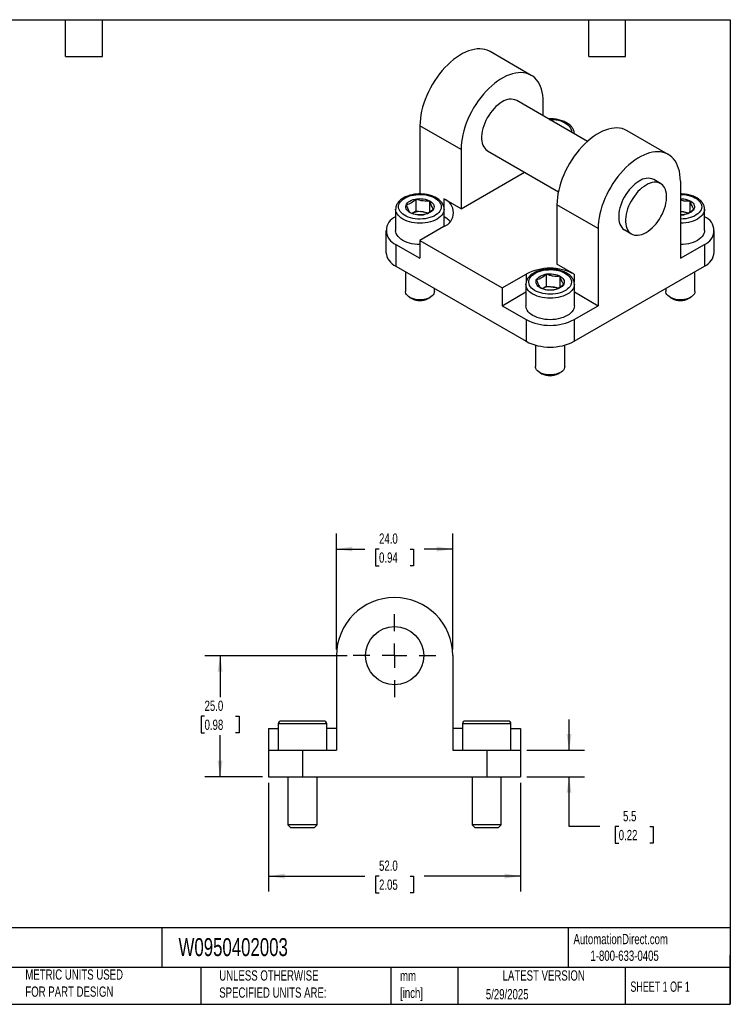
# Model space of a CAD drawing. Header units: millimetres. Extents: x 6 to 273, y 6 to 210.
# Tile 2 of 2: x 126 to 273, y 6 to 210. Entities that reach past the tile are written whole.
import ezdxf

# ---------------------------------------------------------------- set-up
doc = ezdxf.new("R2010")
doc.units = ezdxf.units.MM
doc.linetypes.add('SLD-Center', pattern=[19.05, 15.24, -1.27, 1.27, -1.27])
doc.linetypes.add('SLD-Solid', pattern=[0])
doc.layers.add('CENTER', color=40, linetype='SLD-Center')
doc.layers.add('DIMENSIONS', color=140, linetype='SLD-Solid', lineweight=25)
doc.layers.add('TEXT', color=140, linetype='SLD-Solid', lineweight=25)
doc.styles.add('SLDTEXTSTYLE0', font='TXT', dxfattribs={"width": 0.7})
doc.styles.add('SLDTEXTSTYLE1', font='TXT', dxfattribs={"width": 0.65})
doc.dimstyles.new('SLDDIMSTYLE0', dxfattribs={"dimtxt": 2.158008, "dimasz": 3.302, "dimexe": 0, "dimexo": 0.0625, "dimgap": 0.539502, "dimtad": 0, "dimtih": 1, "dimtoh": 1, "dimrnd": 1e-09, "dimzin": 4, "dimdsep": 46, "dimtxsty": 'SLDTEXTSTYLE0', "dimsah": 1, "dimcen": 0.09, "dimadec": 0, "dimazin": 1, "dimtfac": 1, "dimtofl": 0, "dimtmove": 0, "dimatfit": 3, "dimfxl": 0, "dimfrac": 2, "dimtolj": 1, "dimtzin": 12, "dimarcsym": 0})
doc.dimstyles.new('SLDDIMSTYLE1', dxfattribs={"dimtxt": 2.158008, "dimasz": 3.302, "dimexe": 0, "dimexo": 0.0625, "dimgap": 0.539502, "dimtad": 0, "dimtih": 1, "dimtoh": 1, "dimrnd": 1e-09, "dimzin": 12, "dimdsep": 46, "dimtxsty": 'SLDTEXTSTYLE0', "dimsah": 1, "dimcen": 0.09, "dimadec": 0, "dimazin": 3, "dimtfac": 1, "dimtmove": 0, "dimatfit": 0, "dimfxl": 0, "dimfrac": 2, "dimtolj": 1, "dimtzin": 12, "dimarcsym": 0})

# ---------------------------------------------------------------- blocks, each defined once
blk = doc.blocks.new('_D_4')
at = {"layer": 'DIMENSIONS'}
for p, q in [((193.98, 78.3), (164.61, 78.3)), ((167.79, 78.3), (167.79, 69.72)), ((164.58, 65.8), (163.86, 65.8)), ((163.86, 65.8), (163.86, 62.37)), ((170.99, 65.8), (171.72, 65.8)), ((171.72, 65.8), (171.72, 62.37)), ((163.86, 62.37), (164.58, 62.37)), ((167.79, 53.3), (167.79, 61.89)), ((171.72, 62.37), (170.99, 62.37)), ((176.52, 53.3), (164.61, 53.3))]:
    blk.add_line(p, q, dxfattribs=at)
for points in [[(167.79, 78.3), (167.28, 75), (168.3, 75)], [(167.79, 53.3), (168.3, 56.61), (167.28, 56.61)]]:
    blk.add_solid(points, dxfattribs=at)
at = {"layer": 'DIMENSIONS', "char_height": 2.117, "attachment_point": 1, "style": 'SLDTEXTSTYLE0'}
for s, insert in [('25.0', (164.58, 69.02)), ('0.98', (164.58, 65.1))]:
    blk.add_mtext(s, dxfattribs=dict(at, insert=insert))
blk = doc.blocks.new('_D_5')
at = {"layer": 'DIMENSIONS'}
for p, q in [((177.79, 52.03), (177.79, 29.63)), ((229.79, 52.03), (229.79, 29.63)), ((177.79, 32.8), (197.66, 32.8)), ((200.58, 32.8), (199.86, 32.8)), ((199.86, 32.8), (199.86, 29.37)), ((206.99, 32.8), (207.72, 32.8)), ((207.72, 32.8), (207.72, 29.37)), ((229.79, 32.8), (209.92, 32.8)), ((199.86, 29.37), (200.58, 29.37)), ((207.72, 29.37), (206.99, 29.37))]:
    blk.add_line(p, q, dxfattribs=at)
for points in [[(177.79, 32.8), (181.09, 32.3), (181.09, 33.31)], [(229.79, 32.8), (226.49, 33.31), (226.49, 32.3)]]:
    blk.add_solid(points, dxfattribs=at)
at = {"layer": 'DIMENSIONS', "char_height": 2.117, "attachment_point": 1, "style": 'SLDTEXTSTYLE0'}
for s, insert in [('52.0', (200.58, 36.02)), ('2.05', (200.58, 32.1))]:
    blk.add_mtext(s, dxfattribs=dict(at, insert=insert))
blk = doc.blocks.new('_D_6')
at = {"layer": 'DIMENSIONS'}
for p, q in [((239.79, 58.8), (239.79, 65.15)), ((231.06, 58.8), (242.96, 58.8)), ((231.06, 53.3), (242.96, 53.3)), ((239.79, 43.04), (239.79, 53.3)), ((246.14, 43.04), (239.79, 43.04)), ((250.03, 43.04), (249.3, 43.04)), ((249.3, 43.04), (249.3, 39.61)), ((256.44, 43.04), (257.16, 43.04)), ((257.16, 43.04), (257.16, 39.61)), ((249.3, 39.61), (250.03, 39.61)), ((257.16, 39.61), (256.44, 39.61))]:
    blk.add_line(p, q, dxfattribs=at)
for points in [[(239.79, 58.8), (240.3, 62.11), (239.28, 62.11)], [(239.79, 53.3), (239.28, 50), (240.3, 50)]]:
    blk.add_solid(points, dxfattribs=at)
at = {"layer": 'DIMENSIONS', "char_height": 2.117, "attachment_point": 1, "style": 'SLDTEXTSTYLE0'}
for s, insert in [('5.5', (250.92, 46.25)), ('0.22', (250.03, 42.34))]:
    blk.add_mtext(s, dxfattribs=dict(at, insert=insert))
blk = doc.blocks.new('_D_7')
at = {"layer": 'DIMENSIONS'}
for p, q in [((191.79, 79.57), (191.79, 103.48)), ((215.79, 79.57), (215.79, 103.48)), ((191.79, 100.3), (197.66, 100.3)), ((200.58, 100.3), (199.86, 100.3)), ((199.86, 100.3), (199.86, 96.87)), ((206.99, 100.3), (207.72, 100.3)), ((207.72, 100.3), (207.72, 96.87)), ((215.79, 100.3), (209.92, 100.3)), ((199.86, 96.87), (200.58, 96.87)), ((207.72, 96.87), (206.99, 96.87))]:
    blk.add_line(p, q, dxfattribs=at)
for points in [[(191.79, 100.3), (195.09, 99.8), (195.09, 100.81)], [(215.79, 100.3), (212.49, 100.81), (212.49, 99.8)]]:
    blk.add_solid(points, dxfattribs=at)
at = {"layer": 'DIMENSIONS', "char_height": 2.117, "attachment_point": 1, "style": 'SLDTEXTSTYLE0'}
for s, insert in [('24.0', (200.58, 103.52)), ('0.94', (200.58, 99.6))]:
    blk.add_mtext(s, dxfattribs=dict(at, insert=insert))
blk = doc.blocks.new('SW_CENTERMARKSYMBOL_0')
at = {"layer": 'CENTER', "color": 0}
for p, q in [((0, 5.08), (0, 8.54)), ((0, 0), (0, 2.54)), ((-5.08, 0), (-8.54, 0)), ((0, 0), (-2.54, 0)), ((0, 0), (0, -2.54)), ((0, 0), (2.54, 0)), ((5.08, 0), (8.54, 0)), ((0, -5.08), (0, -8.54))]:
    blk.add_line(p, q, dxfattribs=at)

msp = doc.modelspace()

# ---------------------------------------------------------------- linework, layer by layer
for p, q in [((231.976, 198.067), (223.491, 202.966)), ((243.579, 184.441), (228.976, 192.871)), ((234.462, 189.704), (234.462, 192.573)), ((217.491, 182.776), (209.006, 187.674)), ((209.006, 187.674), (209.006, 173.582)), ((260.261, 181.739), (251.775, 186.637)), ((217.491, 182.776), (217.491, 170.528)), ((222.977, 182.478), (237.579, 174.048)), ((217.491, 170.528), (230.585, 178.086)), ((258.675, 175.726), (257.261, 176.543)), ((262.746, 176.245), (262.746, 160.322)), ((208.259, 170.096), (208.259, 172.532)), ((211.047, 169.901), (211.047, 172.1)), ((217.491, 170.528), (213.956, 172.569)), ((213.956, 172.569), (213.956, 170.878)), ((245.776, 166.448), (237.29, 171.346)), ((237.29, 171.346), (237.29, 159.098)), ((264.788, 169.901), (264.788, 172.1)), ((204.006, 170.446), (204.006, 170.479)), ((204.006, 170.446), (204.006, 166.037)), ((207.393, 169.596), (208.259, 170.096)), ((208.259, 170.096), (209.653, 169.881)), ((209.653, 169.881), (210.746, 169.712)), ((214.006, 166.883), (214.006, 170.446)), ((262.746, 169.981), (263.393, 169.881)), ((263.393, 169.881), (264.486, 169.712)), ((267.746, 166.037), (267.746, 170.446)), ((213.956, 166.854), (209.006, 163.997)), ((202.006, 166.037), (202.006, 161.546)), ((245.776, 166.448), (245.776, 150.525)), ((251.261, 166.15), (252.675, 165.334)), ((269.746, 161.546), (269.746, 166.037)), ((204.056, 163.18), (204.056, 158.689)), ((204.056, 163.18), (209.006, 160.322)), ((209.006, 163.997), (225.977, 154.2)), ((209.006, 163.997), (209.006, 160.322)), ((262.746, 160.322), (267.696, 163.18)), ((267.696, 163.18), (267.696, 158.689)), ((204.056, 158.689), (230.926, 143.177)), ((240.826, 157.057), (237.29, 159.098)), ((240.826, 143.177), (267.696, 158.689)), ((206.006, 157.563), (206.006, 153.473)), ((225.977, 154.2), (230.926, 157.057)), ((230.926, 157.057), (230.926, 155.362)), ((235.129, 154.585), (235.129, 157.02)), ((237.917, 154.389), (237.917, 156.589)), ((240.826, 157.057), (240.826, 155.366)), ((265.746, 153.473), (265.746, 157.563)), ((230.876, 154.935), (230.877, 154.967)), ((230.876, 154.935), (230.876, 150.525)), ((234.263, 154.085), (235.129, 154.585)), ((235.129, 154.585), (236.523, 154.369)), ((240.876, 150.525), (240.876, 154.935)), ((212.006, 153.473), (212.006, 154.099)), ((225.977, 154.2), (225.977, 150.525)), ((225.977, 150.525), (230.876, 153.354)), ((236.523, 154.369), (237.616, 154.2)), ((240.876, 153.354), (245.776, 150.525)), ((259.746, 154.099), (259.746, 153.473)), ((206.885, 152.249), (207.318, 151.998)), ((210.694, 151.998), (211.128, 152.249)), ((225.977, 150.525), (230.926, 147.668)), ((240.826, 147.668), (245.776, 150.525)), ((260.625, 152.249), (261.059, 151.998)), ((264.434, 151.998), (264.868, 152.249)), ((230.926, 147.668), (230.926, 143.177)), ((240.826, 147.668), (240.826, 143.177)), ((232.876, 142.383), (232.876, 137.962)), ((238.876, 137.962), (238.876, 142.383)), ((233.755, 136.737), (234.188, 136.487)), ((237.564, 136.487), (237.998, 136.737)), ((191.787, 78.304), (191.787, 58.804)), ((215.787, 78.304), (215.787, 58.804)), ((177.787, 63.304), (177.787, 58.804)), ((177.787, 63.304), (179.787, 63.304)), ((179.787, 64.204), (179.787, 58.804)), ((189.787, 64.204), (179.787, 64.204)), ((189.187, 64.804), (180.387, 64.804)), ((189.787, 58.804), (189.787, 64.204)), ((191.787, 63.304), (189.787, 63.304)), ((217.787, 63.304), (215.787, 63.304)), ((217.787, 64.204), (217.787, 58.804)), ((227.787, 64.204), (217.787, 64.204)), ((227.187, 64.804), (218.387, 64.804)), ((227.787, 58.804), (227.787, 64.204)), ((227.787, 63.304), (229.787, 63.304)), ((229.787, 63.304), (229.787, 58.804)), ((177.787, 58.804), (177.787, 53.304)), ((177.787, 58.804), (184.787, 58.804)), ((184.787, 58.804), (184.787, 53.304)), ((184.787, 58.804), (191.787, 58.804)), ((215.787, 58.804), (222.787, 58.804)), ((222.787, 58.804), (222.787, 53.304)), ((222.787, 58.804), (229.787, 58.804)), ((229.787, 58.804), (229.787, 53.304)), ((177.787, 53.304), (184.787, 53.304)), ((181.787, 53.304), (181.787, 43.417)), ((184.787, 53.304), (222.787, 53.304)), ((187.787, 43.417), (187.787, 53.304)), ((219.787, 53.304), (219.787, 43.417)), ((222.787, 53.304), (229.787, 53.304)), ((225.787, 43.417), (225.787, 53.304)), ((181.787, 43.417), (182.401, 42.804)), ((187.787, 43.417), (181.787, 43.417)), ((187.174, 42.804), (182.401, 42.804)), ((187.174, 42.804), (187.787, 43.417)), ((219.787, 43.417), (220.401, 42.804)), ((225.787, 43.417), (219.787, 43.417)), ((225.174, 42.804), (220.401, 42.804)), ((225.174, 42.804), (225.787, 43.417))]:
    msp.add_line(p, q)
at = {"flags": 128}
for points in [[(223.491, 202.966), (223.381, 203.027), (222.919, 203.238), (222.429, 203.392), (221.912, 203.489), (221.371, 203.527), (220.81, 203.507), (220.231, 203.428), (219.638, 203.292), (219.033, 203.098), (218.419, 202.848), (217.801, 202.544), (217.182, 202.186), (216.563, 201.777), (215.95, 201.319), (215.345, 200.814), (214.752, 200.265), (214.173, 199.675), (213.612, 199.047), (213.071, 198.385), (212.554, 197.692), (212.064, 196.971), (211.602, 196.227), (211.172, 195.463), (210.775, 194.684), (210.415, 193.894), (210.092, 193.097), (209.808, 192.297), (209.566, 191.498), (209.366, 190.705), (209.209, 189.922), (209.097, 189.153), (209.029, 188.403), (209.006, 187.674)], [(234.462, 192.573), (234.439, 193.275), (234.372, 193.947), (234.259, 194.586), (234.102, 195.188), (233.902, 195.75), (233.66, 196.269), (233.376, 196.742), (233.053, 197.166), (232.693, 197.54), (232.296, 197.861), (231.866, 198.128), (231.405, 198.339), (230.914, 198.494), (230.397, 198.59), (229.857, 198.628), (229.295, 198.608), (228.716, 198.53), (228.123, 198.393), (227.518, 198.2), (226.905, 197.95), (226.287, 197.645), (225.667, 197.288), (225.049, 196.878), (224.435, 196.42), (223.831, 195.915), (223.237, 195.367), (222.658, 194.777), (222.097, 194.149), (221.556, 193.487), (221.039, 192.793), (220.549, 192.073), (220.087, 191.329), (219.657, 190.565), (219.261, 189.786), (218.9, 188.996), (218.577, 188.198), (218.294, 187.398), (218.051, 186.6), (217.851, 185.807), (217.694, 185.024), (217.582, 184.255), (217.514, 183.504), (217.491, 182.776)], [(225.977, 192.574), (225.548, 192.301), (225.123, 191.98), (224.707, 191.616), (224.304, 191.211), (223.918, 190.77), (223.553, 190.296), (223.213, 189.796), (222.902, 189.275), (222.622, 188.737), (222.376, 188.188), (222.168, 187.633), (221.998, 187.079), (221.87, 186.531), (221.783, 185.995), (221.74, 185.477), (221.74, 184.98), (221.783, 184.512), (221.87, 184.075), (221.998, 183.676), (222.168, 183.318), (222.376, 183.004), (222.622, 182.739), (222.902, 182.524), (222.977, 182.478)], [(235.705, 188.986), (236.072, 188.986), (236.59, 188.954), (237.099, 188.888), (237.59, 188.788), (238.057, 188.654), (238.494, 188.49), (238.894, 188.297), (239.251, 188.078), (239.562, 187.836), (239.82, 187.574), (240.023, 187.297), (240.168, 187.008), (240.253, 186.711), (240.276, 186.41), (240.273, 186.35)], [(251.775, 186.637), (251.665, 186.699), (251.204, 186.91), (250.713, 187.064), (250.196, 187.161), (249.656, 187.199), (249.094, 187.179), (248.515, 187.1), (247.922, 186.964), (247.317, 186.77), (246.704, 186.52), (246.086, 186.216), (245.466, 185.858), (244.848, 185.449), (244.234, 184.991), (243.63, 184.486), (243.036, 183.937), (242.457, 183.347), (241.896, 182.719), (241.355, 182.057), (240.838, 181.364), (240.348, 180.643), (239.886, 179.899), (239.456, 179.135), (239.06, 178.356), (238.699, 177.566), (238.376, 176.769), (238.093, 175.969), (237.85, 175.17), (237.65, 174.377), (237.493, 173.594), (237.381, 172.825), (237.313, 172.075), (237.29, 171.346)], [(262.746, 176.245), (262.724, 176.947), (262.656, 177.619), (262.543, 178.258), (262.387, 178.86), (262.186, 179.422), (261.944, 179.941), (261.661, 180.414), (261.338, 180.838), (260.977, 181.212), (260.581, 181.533), (260.15, 181.8), (259.689, 182.011), (259.198, 182.166), (258.681, 182.262), (258.141, 182.3), (257.58, 182.28), (257.001, 182.202), (256.407, 182.065), (255.802, 181.872), (255.189, 181.622), (254.571, 181.317), (253.951, 180.959), (253.333, 180.55), (252.72, 180.092), (252.115, 179.587), (251.521, 179.038), (250.942, 178.449), (250.381, 177.821), (249.841, 177.158), (249.324, 176.465), (248.833, 175.745), (248.372, 175), (247.941, 174.237), (247.545, 173.458), (247.184, 172.668), (246.861, 171.87), (246.578, 171.07), (246.336, 170.271), (246.135, 169.479), (245.979, 168.696), (245.866, 167.927), (245.798, 167.176), (245.776, 166.448)], [(254.261, 176.246), (253.832, 175.973), (253.407, 175.652), (252.991, 175.288), (252.588, 174.883), (252.202, 174.441), (251.837, 173.968), (251.497, 173.468), (251.186, 172.947), (250.906, 172.408), (250.661, 171.859), (250.452, 171.305), (250.282, 170.751), (250.154, 170.203), (250.067, 169.667), (250.024, 169.148), (250.024, 168.652), (250.067, 168.183), (250.154, 167.747), (250.282, 167.348), (250.452, 166.99), (250.661, 166.676), (250.906, 166.411), (251.186, 166.196), (251.261, 166.15)], [(255.675, 175.429), (255.246, 175.156), (254.821, 174.836), (254.405, 174.471), (254.002, 174.066), (253.616, 173.625), (253.252, 173.152), (252.912, 172.652), (252.6, 172.13), (252.32, 171.592), (252.075, 171.043), (251.866, 170.489), (251.697, 169.935), (251.568, 169.387), (251.482, 168.851), (251.438, 168.332), (251.438, 167.836), (251.482, 167.367), (251.568, 166.931), (251.697, 166.532), (251.866, 166.173), (252.075, 165.86), (252.32, 165.594), (252.6, 165.379), (252.912, 165.217), (253.252, 165.11), (253.616, 165.058), (254.002, 165.062), (254.405, 165.122), (254.821, 165.238), (255.246, 165.408), (255.675, 165.631), (256.104, 165.904), (256.529, 166.224), (256.945, 166.589), (257.348, 166.994), (257.734, 167.435), (258.099, 167.908), (258.439, 168.408), (258.75, 168.93), (259.03, 169.468), (259.276, 170.017), (259.484, 170.571), (259.654, 171.125), (259.782, 171.673), (259.869, 172.209), (259.912, 172.728), (259.912, 173.224), (259.869, 173.693), (259.782, 174.129), (259.654, 174.528), (259.484, 174.886), (259.276, 175.2), (259.03, 175.466), (258.75, 175.681), (258.439, 175.843), (258.099, 175.95), (257.734, 176.002), (257.348, 175.998), (256.945, 175.938), (256.529, 175.822), (256.104, 175.652), (255.675, 175.429)], [(205.895, 172.732), (206.285, 172.932), (206.713, 173.104), (207.173, 173.245), (207.659, 173.354), (208.164, 173.429), (208.68, 173.469), (209.202, 173.474), (209.72, 173.443), (210.229, 173.376), (210.72, 173.276), (211.187, 173.142), (211.624, 172.978), (212.024, 172.785), (212.381, 172.566), (212.692, 172.324), (212.95, 172.063), (213.153, 171.785), (213.298, 171.496), (213.383, 171.199), (213.406, 170.899), (213.367, 170.599), (213.267, 170.303), (213.108, 170.017), (212.89, 169.743), (212.619, 169.486), (212.296, 169.25), (211.928, 169.037), (211.518, 168.851), (211.073, 168.694), (210.599, 168.569), (210.103, 168.476), (209.591, 168.419), (209.071, 168.397), (208.551, 168.41), (208.036, 168.459), (207.535, 168.542), (207.055, 168.66), (206.602, 168.809), (206.183, 168.988), (205.804, 169.194), (205.47, 169.425), (205.185, 169.677), (204.954, 169.947), (204.779, 170.231), (204.664, 170.524), (204.611, 170.823), (204.618, 171.124), (204.688, 171.423), (204.818, 171.714), (205.006, 171.995), (205.251, 172.26), (205.549, 172.507), (205.895, 172.732)], [(262.746, 173.476), (262.942, 173.474), (263.46, 173.443), (263.969, 173.376), (264.46, 173.276), (264.927, 173.142), (265.364, 172.978), (265.764, 172.785), (266.122, 172.566), (266.432, 172.324), (266.69, 172.063), (266.893, 171.785), (267.038, 171.496), (267.123, 171.199), (267.146, 170.899), (267.107, 170.599), (267.007, 170.303), (266.848, 170.017), (266.631, 169.743), (266.359, 169.486), (266.036, 169.25), (265.668, 169.037), (265.258, 168.851), (264.813, 168.694), (264.339, 168.569), (263.843, 168.476), (263.331, 168.419), (262.811, 168.397), (262.746, 168.396)], [(206.943, 172.127), (207.266, 172.288), (207.625, 172.42), (208.014, 172.52), (208.424, 172.587), (208.846, 172.618), (209.272, 172.613), (209.692, 172.573), (210.098, 172.498), (210.48, 172.39), (210.831, 172.25), (211.143, 172.083), (211.409, 171.891), (211.624, 171.679), (211.784, 171.451), (211.884, 171.212), (211.923, 170.967), (211.9, 170.722), (211.815, 170.481), (211.67, 170.249), (211.468, 170.033), (211.214, 169.836), (210.913, 169.662), (210.571, 169.515), (210.196, 169.399), (209.795, 169.315), (209.378, 169.266), (208.953, 169.253), (208.529, 169.275), (208.115, 169.333), (207.72, 169.425), (207.352, 169.549), (207.02, 169.703), (206.73, 169.883), (206.489, 170.085), (206.301, 170.306), (206.171, 170.54), (206.101, 170.783), (206.093, 171.029), (206.148, 171.272), (206.263, 171.509), (206.437, 171.734), (206.665, 171.941), (206.943, 172.127)], [(262.746, 172.62), (263.012, 172.613), (263.432, 172.573), (263.838, 172.498), (264.22, 172.39), (264.571, 172.25), (264.883, 172.083), (265.149, 171.891), (265.365, 171.679), (265.524, 171.451), (265.624, 171.212), (265.663, 170.967), (265.64, 170.722), (265.555, 170.481), (265.41, 170.249), (265.208, 170.033), (264.954, 169.836), (264.653, 169.662), (264.311, 169.515), (263.936, 169.399), (263.536, 169.315), (263.118, 169.266), (262.746, 169.252)], [(214.006, 170.435), (213.975, 170.123), (213.881, 169.804), (213.726, 169.493), (213.511, 169.194), (213.24, 168.911), (212.915, 168.647), (212.542, 168.405), (212.124, 168.19), (211.666, 168.002), (211.176, 167.846), (210.658, 167.722), (210.119, 167.632), (209.566, 167.578), (209.006, 167.56), (208.446, 167.578), (207.894, 167.632), (207.355, 167.722), (206.837, 167.846), (206.346, 168.002), (205.889, 168.19), (205.471, 168.405), (205.097, 168.647), (204.773, 168.911), (204.501, 169.194), (204.287, 169.493), (204.132, 169.804), (204.038, 170.123), (204.006, 170.446)], [(267.746, 170.435), (267.715, 170.123), (267.621, 169.804), (267.466, 169.493), (267.251, 169.194), (266.98, 168.911), (266.655, 168.647), (266.282, 168.405), (265.864, 168.19), (265.406, 168.002), (264.916, 167.846), (264.398, 167.722), (263.859, 167.632), (263.306, 167.578), (262.746, 167.56)], [(263.393, 169.881), (263.073, 169.918), (262.746, 169.93)], [(209.006, 163.151), (208.446, 163.169), (207.894, 163.223), (207.355, 163.313), (206.837, 163.437), (206.346, 163.593), (205.889, 163.78), (205.471, 163.996), (205.097, 164.237), (204.773, 164.501), (204.501, 164.785), (204.287, 165.084), (204.132, 165.395), (204.038, 165.714), (204.006, 166.037)], [(267.746, 166.037), (267.715, 165.714), (267.621, 165.395), (267.466, 165.084), (267.251, 164.785), (266.98, 164.501), (266.655, 164.237), (266.282, 163.996), (265.864, 163.78), (265.406, 163.593), (264.916, 163.437), (264.398, 163.313), (263.859, 163.223), (263.306, 163.169), (262.746, 163.151)], [(232.765, 157.221), (233.155, 157.421), (233.583, 157.592), (234.043, 157.734), (234.529, 157.843), (235.034, 157.918), (235.551, 157.958), (236.072, 157.962), (236.59, 157.931), (237.099, 157.865), (237.59, 157.764), (238.057, 157.631), (238.494, 157.466), (238.894, 157.273), (239.251, 157.054), (239.562, 156.812), (239.82, 156.551), (240.023, 156.274), (240.168, 155.985), (240.253, 155.688), (240.276, 155.387), (240.237, 155.087), (240.137, 154.791), (239.978, 154.505), (239.761, 154.231), (239.489, 153.975), (239.166, 153.738), (238.798, 153.525), (238.388, 153.339), (237.943, 153.182), (237.469, 153.057), (236.973, 152.965), (236.461, 152.907), (235.941, 152.885), (235.421, 152.898), (234.906, 152.947), (234.405, 153.031), (233.925, 153.148), (233.473, 153.297), (233.054, 153.476), (232.674, 153.683), (232.34, 153.913), (232.055, 154.165), (231.824, 154.435), (231.649, 154.719), (231.535, 155.012), (231.481, 155.312), (231.488, 155.613), (231.558, 155.911), (231.688, 156.202), (231.876, 156.483), (232.121, 156.749), (232.419, 156.996), (232.765, 157.221)], [(233.813, 156.615), (234.136, 156.776), (234.495, 156.908), (234.884, 157.008), (235.294, 157.075), (235.716, 157.106), (236.142, 157.102), (236.562, 157.061), (236.968, 156.986), (237.35, 156.878), (237.701, 156.738), (238.013, 156.571), (238.279, 156.379), (238.495, 156.167), (238.654, 155.939), (238.754, 155.7), (238.793, 155.455), (238.77, 155.21), (238.685, 154.969), (238.54, 154.738), (238.338, 154.521), (238.084, 154.324), (237.783, 154.15), (237.441, 154.003), (237.066, 153.887), (236.666, 153.803), (236.248, 153.754), (235.823, 153.741), (235.399, 153.763), (234.985, 153.821), (234.59, 153.913), (234.222, 154.037), (233.89, 154.191), (233.6, 154.371), (233.359, 154.574), (233.171, 154.794), (233.041, 155.028), (232.971, 155.271), (232.963, 155.517), (233.018, 155.761), (233.133, 155.997), (233.307, 156.222), (233.535, 156.429), (233.813, 156.615)], [(240.876, 154.924), (240.845, 154.611), (240.751, 154.292), (240.596, 153.981), (240.381, 153.682), (240.11, 153.399), (239.785, 153.135), (239.412, 152.894), (238.994, 152.678), (238.536, 152.491), (238.046, 152.334), (237.528, 152.21), (236.989, 152.121), (236.436, 152.066), (235.876, 152.048), (235.316, 152.066), (234.764, 152.121), (234.225, 152.21), (233.707, 152.334), (233.216, 152.491), (232.759, 152.678), (232.341, 152.894), (231.967, 153.135), (231.643, 153.399), (231.371, 153.682), (231.157, 153.981), (231.002, 154.292), (230.908, 154.611), (230.876, 154.935)], [(212.006, 153.473), (211.982, 153.253), (211.894, 153.005), (211.745, 152.767), (211.538, 152.544), (211.277, 152.341), (210.967, 152.163), (210.615, 152.012), (210.23, 151.892), (209.818, 151.806), (209.389, 151.756), (208.951, 151.742), (208.515, 151.765), (208.09, 151.824), (207.683, 151.919), (207.305, 152.047), (206.964, 152.205), (206.666, 152.39), (206.417, 152.598), (206.224, 152.825), (206.09, 153.066), (206.019, 153.315), (206.006, 153.473)], [(265.746, 153.473), (265.722, 153.253), (265.634, 153.005), (265.485, 152.767), (265.278, 152.544), (265.017, 152.341), (264.707, 152.163), (264.356, 152.012), (263.97, 151.892), (263.558, 151.806), (263.129, 151.756), (262.691, 151.742), (262.255, 151.765), (261.83, 151.824), (261.424, 151.919), (261.046, 152.047), (260.704, 152.205), (260.406, 152.39), (260.157, 152.598), (259.964, 152.825), (259.83, 153.066), (259.759, 153.315), (259.746, 153.473)], [(240.876, 150.525), (240.845, 150.202), (240.751, 149.883), (240.596, 149.572), (240.381, 149.273), (240.11, 148.99), (239.785, 148.726), (239.412, 148.484), (238.994, 148.269), (238.536, 148.081), (238.046, 147.925), (237.528, 147.801), (236.989, 147.711), (236.436, 147.657), (235.876, 147.639), (235.316, 147.657), (234.764, 147.711), (234.225, 147.801), (233.707, 147.925), (233.216, 148.081), (232.759, 148.269), (232.341, 148.484), (231.967, 148.726), (231.643, 148.99), (231.371, 149.273), (231.157, 149.572), (231.002, 149.883), (230.908, 150.202), (230.876, 150.525)], [(238.876, 137.962), (238.852, 137.741), (238.764, 137.493), (238.615, 137.255), (238.408, 137.033), (238.147, 136.83), (237.837, 136.651), (237.486, 136.5), (237.1, 136.38), (236.688, 136.294), (236.259, 136.244), (235.821, 136.23), (235.385, 136.253), (234.96, 136.313), (234.553, 136.407), (234.176, 136.535), (233.834, 136.693), (233.536, 136.878), (233.287, 137.087), (233.094, 137.314), (232.96, 137.554), (232.889, 137.804), (232.876, 137.962)]]:
    msp.add_lwpolyline(points, dxfattribs=at)
msp.add_circle((203.787, 78.304), 6)
for centre, radius, start, end in [((227.732, 190.139), 3.002, 65.51543, 125.79502), ((256.017, 173.811), 3.002, 65.51543, 125.79502), ((212.871, 169.712), 3.056, 290.78342, 69.21658), ((205.133, 166.032), 3.049, 111.68288, 249.32993), ((209.003, 166.013), 3.922, 80.44942, 114.09133), ((209.168, 166.519), 3.397, 65.85381, 81.79137), ((211.541, 164.529), 4.989, 42.12138, 60.38212), ((262.908, 166.519), 3.397, 65.85381, 81.79137), ((266.62, 166.032), 3.049, 290.67007, 68.31712), ((205.509, 161.895), 3.521, 185.6948, 245.62534), ((266.243, 161.895), 3.521, 294.37466, 354.3052), ((235.876, 147.504), 10.759, 62.60967, 117.39033), ((235.873, 150.502), 3.922, 80.44942, 114.09133), ((236.038, 151.007), 3.397, 65.85381, 81.79137), ((209.006, 155.213), 3.631, 242.30045, 297.69955), ((262.746, 155.213), 3.631, 242.30045, 297.69955), ((235.876, 157.221), 10.759, 242.60967, 297.39033), ((235.876, 152.73), 10.759, 242.60967, 297.39033), ((235.876, 139.701), 3.631, 242.30045, 297.69955), ((203.787, 78.304), 12, 0, 180), ((180.387, 64.204), 0.6, 90, 180), ((189.187, 64.204), 0.6, 0, 90), ((218.387, 64.204), 0.6, 90, 180), ((227.187, 64.204), 0.6, 0, 90)]:
    msp.add_arc(centre, radius, start, end)
for points, knots in [([(240.869, 186.005), (240.87, 186.048), (240.873, 186.204), (240.819, 186.47), (240.712, 186.797), (240.55, 187.112), (240.338, 187.413), (240.075, 187.699), (239.763, 187.966), (239.406, 188.211), (239.009, 188.431), (238.576, 188.622), (238.114, 188.782), (237.628, 188.911), (237.124, 189.008), (236.607, 189.072), (236.083, 189.099), (235.72, 189.104), (235.536, 189.091), (235.526, 189.09)], [0, 0, 0, 0, 0.0229304, 0.0833484, 0.1438443, 0.2051177, 0.267665, 0.3316754, 0.3970075, 0.4632858, 0.5300769, 0.5970139, 0.6638647, 0.730564, 0.7971081, 0.8635267, 0.9298654, 0.9961773, 1, 1, 1, 1]), ([(205.595, 172.762), (205.526, 172.721), (205.327, 172.602), (205.029, 172.384), (204.72, 172.1), (204.46, 171.793), (204.256, 171.468), (204.111, 171.13), (204.025, 170.801), (204.015, 170.585), (204.01, 170.486)], [0, 0, 0, 0, 0.074342, 0.2139115, 0.3534927, 0.4919552, 0.6281656, 0.7611743, 0.8907096, 1, 1, 1, 1]), ([(213.999, 170.433), (214.001, 170.496), (214.005, 170.672), (213.95, 170.958), (213.842, 171.285), (213.68, 171.6), (213.467, 171.902), (213.205, 172.187), (212.893, 172.455), (212.536, 172.7), (212.139, 172.919), (211.706, 173.11), (211.244, 173.27), (210.758, 173.399), (210.254, 173.496), (209.737, 173.56), (209.212, 173.59), (208.685, 173.586), (208.162, 173.549), (207.647, 173.478), (207.147, 173.374), (206.666, 173.238), (206.209, 173.07), (205.855, 172.907), (205.658, 172.798), (205.595, 172.762)], [0, 0, 0, 0, 0.0234915, 0.0654647, 0.1074919, 0.1500592, 0.1935115, 0.2379803, 0.2833672, 0.3294115, 0.3758121, 0.4223139, 0.468756, 0.5150927, 0.5613217, 0.6074635, 0.6535497, 0.6996174, 0.7457043, 0.7918393, 0.8380633, 0.8844167, 0.9309358, 0.9776456, 1, 1, 1, 1]), ([(267.739, 170.433), (267.741, 170.496), (267.745, 170.672), (267.69, 170.958), (267.582, 171.285), (267.42, 171.6), (267.208, 171.902), (266.945, 172.187), (266.633, 172.455), (266.277, 172.7), (265.879, 172.919), (265.446, 173.11), (264.984, 173.27), (264.498, 173.399), (263.994, 173.496), (263.477, 173.558), (263.059, 173.587), (262.815, 173.583), (262.746, 173.582)], [0, 0, 0, 0, 0.0349806, 0.09748164, 0.16006314, 0.22344901, 0.28815265, 0.35436987, 0.42195429, 0.49051756, 0.55961138, 0.628856, 0.69801158, 0.76701033, 0.83584862, 0.90455703, 0.97318281, 1, 1, 1, 1]), ([(208.259, 172.532), (207.926, 172.228), (207.587, 171.962), (207.067, 171.661), (206.893, 171.578), (206.553, 171.445), (206.385, 171.394), (206.218, 171.353)], [0, 0, 0, 0, 0.5, 0.5, 0.75, 0.75, 1, 1, 1, 1]), ([(206.218, 171.353), (206.34, 170.979), (206.464, 170.642), (206.654, 170.231), (206.718, 170.111), (206.842, 169.906), (206.904, 169.82), (206.965, 169.744)], [0, 0, 0, 0, 0.5, 0.5, 0.75, 0.75, 1, 1, 1, 1]), ([(211.047, 172.1), (210.592, 172.06), (210.13, 172.06), (209.419, 172.17), (209.182, 172.224), (208.717, 172.359), (208.487, 172.441), (208.259, 172.532)], [0, 0, 0, 0, 0.5, 0.5, 0.75, 0.75, 1, 1, 1, 1]), ([(211.795, 170.491), (211.673, 170.642), (211.549, 170.838), (211.358, 171.248), (211.295, 171.402), (211.17, 171.735), (211.108, 171.913), (211.047, 172.1)], [0, 0, 0, 0, 0.5, 0.5, 0.75, 0.75, 1, 1, 1, 1]), ([(264.788, 172.1), (264.546, 172.086), (264.057, 172.056), (263.364, 172.118), (262.929, 172.233), (262.746, 172.281)], [0, 0, 0, 0, 0.3626878, 0.7332411, 1, 1, 1, 1]), ([(265.535, 170.491), (265.413, 170.642), (265.289, 170.838), (265.098, 171.248), (265.035, 171.402), (264.91, 171.735), (264.849, 171.913), (264.788, 172.1)], [0, 0, 0, 0, 0.5, 0.5, 0.75, 0.75, 1, 1, 1, 1]), ([(206.965, 169.744), (207.42, 169.562), (207.882, 169.42), (208.594, 169.309), (208.83, 169.29), (209.296, 169.282), (209.525, 169.292), (209.753, 169.312)], [0, 0, 0, 0, 0.5, 0.5, 0.75, 0.75, 1, 1, 1, 1]), ([(209.753, 169.312), (210.087, 169.394), (210.425, 169.518), (210.946, 169.818), (211.119, 169.936), (211.459, 170.196), (211.628, 170.339), (211.795, 170.491)], [0, 0, 0, 0, 0.5, 0.5, 0.75, 0.75, 1, 1, 1, 1]), ([(262.746, 169.292), (262.78, 169.29), (263.034, 169.27), (263.28, 169.293), (263.493, 169.312)], [0, 0, 0, 0, 0.1322509, 1, 1, 1, 1]), ([(263.493, 169.312), (263.827, 169.394), (264.165, 169.518), (264.686, 169.818), (264.859, 169.936), (265.2, 170.196), (265.368, 170.339), (265.535, 170.491)], [0, 0, 0, 0, 0.5, 0.5, 0.75, 0.75, 1, 1, 1, 1]), ([(232.465, 157.25), (232.396, 157.209), (232.197, 157.09), (231.899, 156.872), (231.59, 156.589), (231.331, 156.282), (231.126, 155.956), (230.982, 155.618), (230.895, 155.289), (230.885, 155.073), (230.88, 154.974)], [0, 0, 0, 0, 0.074342, 0.2139115, 0.3534927, 0.4919552, 0.6281656, 0.7611743, 0.8907096, 1, 1, 1, 1]), ([(240.869, 154.921), (240.871, 154.984), (240.875, 155.16), (240.82, 155.446), (240.712, 155.773), (240.55, 156.088), (240.338, 156.39), (240.075, 156.676), (239.763, 156.943), (239.406, 157.188), (239.009, 157.407), (238.576, 157.598), (238.114, 157.759), (237.628, 157.888), (237.124, 157.984), (236.607, 158.048), (236.082, 158.078), (235.555, 158.074), (235.032, 158.037), (234.517, 157.966), (234.017, 157.862), (233.536, 157.726), (233.079, 157.559), (232.725, 157.396), (232.528, 157.286), (232.465, 157.25)], [0, 0, 0, 0, 0.0234915, 0.0654647, 0.1074919, 0.1500592, 0.1935115, 0.2379803, 0.2833672, 0.3294115, 0.3758121, 0.4223139, 0.468756, 0.5150927, 0.5613217, 0.6074635, 0.6535497, 0.6996174, 0.7457043, 0.7918393, 0.8380633, 0.8844167, 0.9309358, 0.9776456, 1, 1, 1, 1]), ([(235.129, 157.02), (234.796, 156.716), (234.457, 156.45), (233.937, 156.149), (233.764, 156.067), (233.423, 155.933), (233.255, 155.882), (233.088, 155.842)], [0, 0, 0, 0, 0.5, 0.5, 0.75, 0.75, 1, 1, 1, 1]), ([(237.917, 156.589), (237.462, 156.548), (237, 156.548), (236.289, 156.658), (236.052, 156.712), (235.587, 156.848), (235.357, 156.929), (235.129, 157.02)], [0, 0, 0, 0, 0.5, 0.5, 0.75, 0.75, 1, 1, 1, 1]), ([(238.665, 154.979), (238.543, 155.131), (238.419, 155.326), (238.228, 155.737), (238.165, 155.891), (238.04, 156.223), (237.979, 156.401), (237.917, 156.589)], [0, 0, 0, 0, 0.5, 0.5, 0.75, 0.75, 1, 1, 1, 1]), ([(233.088, 155.842), (233.21, 155.468), (233.334, 155.13), (233.524, 154.719), (233.588, 154.6), (233.712, 154.395), (233.774, 154.308), (233.835, 154.232)], [0, 0, 0, 0, 0.5, 0.5, 0.75, 0.75, 1, 1, 1, 1]), ([(236.623, 153.801), (236.957, 153.882), (237.295, 154.006), (237.816, 154.306), (237.989, 154.424), (238.33, 154.684), (238.498, 154.827), (238.665, 154.979)], [0, 0, 0, 0, 0.5, 0.5, 0.75, 0.75, 1, 1, 1, 1]), ([(233.835, 154.232), (234.29, 154.05), (234.752, 153.908), (235.464, 153.797), (235.7, 153.778), (236.166, 153.77), (236.395, 153.78), (236.623, 153.801)], [0, 0, 0, 0, 0.5, 0.5, 0.75, 0.75, 1, 1, 1, 1])]:
    msp.add_open_spline(points, degree=3, knots=knots)
at = {"layer": 'TEXT'}
for p, q in [((6.35, 209.55), (273.05, 209.55)), ((135.89, 201.93), (135.89, 209.55)), ((143.51, 201.93), (143.51, 209.55)), ((243.84, 201.93), (243.84, 209.55)), ((251.46, 201.93), (251.46, 209.55)), ((273.05, 209.55), (273.05, 6.35)), ((135.89, 201.93), (143.51, 201.93)), ((243.84, 201.93), (251.46, 201.93)), ((273.05, 22.126), (6.35, 22.126)), ((155.759, 22.126), (155.759, 13.97)), ((239.575, 22.126), (239.575, 13.97)), ((273.05, 6.35), (273.05, 16.51)), ((273.05, 13.97), (6.35, 13.97)), ((163.78, 13.97), (163.78, 6.35)), ((203.024, 13.97), (203.024, 6.35)), ((216.812, 13.97), (216.812, 6.35)), ((251.349, 13.97), (251.349, 6.35)), ((6.35, 6.35), (273.05, 6.35))]:
    msp.add_line(p, q, dxfattribs=at)

# ---------------------------------------------------------------- block references
at = {"layer": 'CENTER'}
msp.add_blockref('SW_CENTERMARKSYMBOL_0', (203.787, 78.304), dxfattribs=at)

# ---------------------------------------------------------------- texts
at = {"layer": 'TEXT'}
for s, insert, char_height, attachment_point, style in [('AutomationDirect.com', (240.695, 20.877), 2.11667, 1, 'SLDTEXTSTYLE0'), ('W0950402003', (159.208, 20.006), 3.70417, 1, 'SLDTEXTSTYLE0'), ('1-800-633-0405', (244.192, 17.437), 2.11667, 1, 'SLDTEXTSTYLE0'), ('METRIC UNITS USED ^JFOR PART DESIGN', (127.604, 13.556), 2.11667, 1, 'SLDTEXTSTYLE0'), ('UNLESS OTHERWISE ^JSPECIFIED UNITS ARE:', (167.608, 13.361), 2.11667, 1, 'SLDTEXTSTYLE0'), ('mm^J[inch]', (204.907, 13.297), 2.1167, 1, 'SLDTEXTSTYLE0'), ('LATEST VERSION', (234.552, 13.364), 2.11667, 2, 'SLDTEXTSTYLE0'), ('SHEET 1 OF 1', (252.441, 11.051), 2.11667, 1, 'SLDTEXTSTYLE1'), ('5/29/2025', (222.613, 9.497), 2.1167, 1, 'SLDTEXTSTYLE0')]:
    msp.add_mtext(s, dxfattribs=dict(at, insert=insert, char_height=char_height, attachment_point=attachment_point, style=style))

# ---------------------------------------------------------------- dimensions: what is measured, and where the dimension line sits
at = {"layer": 'DIMENSIONS'}
for base, p1, p2, picture, middle in [((215.787, 100.304), (191.787, 78.304), (215.787, 78.304), '_D_7', (203.787, 100.304)), ((229.787, 32.804), (177.787, 53.304), (229.787, 53.304), '_D_5', (203.787, 32.804))]:
    dim = msp.add_linear_dim(base=base, p1=p1, p2=p2, dimstyle='SLDDIMSTYLE0', dxfattribs=at)
    dim.commit()
    dim.dimension.update_dxf_attribs({"geometry": picture, "text_midpoint": middle, "dimtype": 160})
for base, p1, p2, dimstyle, picture, middle in [((167.787, 53.304), (195.247, 78.304), (177.787, 53.304), 'SLDDIMSTYLE0', '_D_4', (167.787, 65.804)), ((239.787, 58.804), (229.787, 53.304), (229.787, 58.804), 'SLDDIMSTYLE1', '_D_6', (239.787, 43.041))]:
    dim = msp.add_linear_dim(base=base, p1=p1, p2=p2, angle=90, dimstyle=dimstyle, dxfattribs=at)
    dim.commit()
    dim.dimension.update_dxf_attribs({"geometry": picture, "text_midpoint": middle, "dimtype": 160})

doc.saveas('drawing.dxf')
